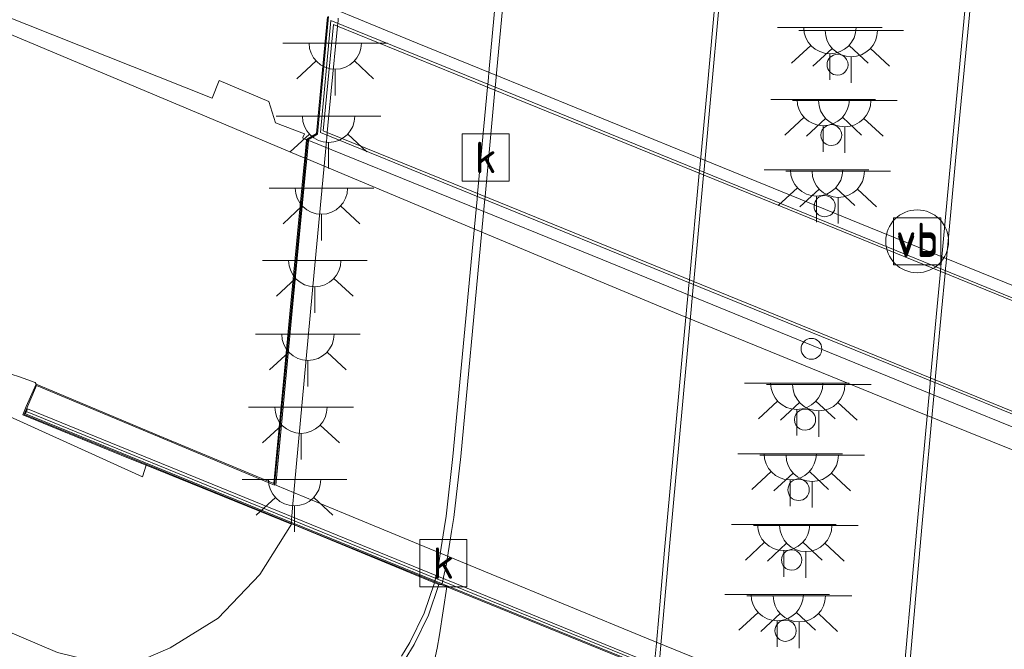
# Model space of a CAD drawing. Header units: metres. Extents: x 153919 to 160124, y 449312 to 452850.
# Tile 43 of 81: x 156020 to 156067, y 451822 to 451852. Entities that reach past the tile are written whole.
import ezdxf
from ezdxf.enums import TextEntityAlignment as Align

# ---------------------------------------------------------------- set-up
doc = ezdxf.new("R2010")
doc.units = ezdxf.units.M
for name, color, linetype, lineweight in [('B-WE-GR-GRAS-GV', 60, 'Continuous', 13), ('B-WE-GR-GROENVOORZIENING-GV', 80, 'Continuous', 18), ('B-WE-GW-TALUD_KRUIN-G', 90, 'Continuous', 18), ('B-WE-IE-MEUBILAIR_WEGMEUBILAIR-GV', 7, 'Continuous', 18), ('B-WE-IE-MEUBILAIR_WEGMEUBILAIR-S', 7, 'Continuous', 25), ('B-WE-IE-TERREINAFSCHEIDING_KUNSTMATIG_MUUR-G', 90, 'IE-TERREINAFSCHEIDING-KUNSTMATIG-DICHT', 18), ('B-WE-IE-TERREINAFSCHEIDING_KUNSTMATIG_MUUR-GV', 90, 'Continuous', 18), ('B-WE-KL-ET_LS_OV_LICHTPUNT-S', 190, 'Continuous', 25), ('B-WE-KW-KUNSTWERK-GV', 170, 'Continuous', 18), ('B-WE-KW-KUNSTWERK_PIJLER-GV', 170, 'Continuous', 18), ('B-WE-RI-GWA_KOLK-S', 30, 'Continuous', 25), ('B-WE-VH-VERHARDING_GESLOTEN-GV', 252, 'Continuous', 18), ('B-WE-VH-VERHARDING_OPEN-GV', 252, 'Continuous', 18), ('B-WE-VH-VERHARDING_SIERBESTRATING-GV', 252, 'Continuous', 18)]:
    doc.layers.add(name, color=color, linetype=linetype, lineweight=lineweight)
doc.styles.add('NLCS-ISO', font='NLCS-ISO.ttf')
doc.linetypes.add('IE-TERREINAFSCHEIDING-KUNSTMATIG-DICHT', pattern='A,8,-1,[82,NLCS.SHX,S=0.75,R=90,X=0,Y=0],-1', length=10)

# ---------------------------------------------------------------- blocks, each defined once
blk = doc.blocks.new('SIE-WEG_VERKEERSBORD-SO')
at = {"color": 0, "linetype": 'ByBlock', "lineweight": 18}
blk.add_lwpolyline([(-1.125, -1.125), (1.125, -1.125), (1.125, 1.125), (-1.125, 1.125)], close=True, dxfattribs=at)
at = {"color": 0, "linetype": 'ByBlock', "lineweight": 18, "style": 'NLCS-ISO'}
blk.add_text('vb', height=1.5, dxfattribs=at).set_placement((0, 0), align=Align.MIDDLE_CENTER)
blk = doc.blocks.new('SIE-WEG_PAAL_VERKEERSBORD-SO')
at = {"color": 0, "linetype": 'ByBlock', "lineweight": 18}
blk.add_circle((0, 0), 1.5, dxfattribs=at)
at = {"color": 0, "linetype": 'ByBlock', "lineweight": 18, "style": 'NLCS-ISO'}
blk.add_text('vb', height=1.5, dxfattribs=at).set_placement((0, 0.132), align=Align.MIDDLE_CENTER)
blk = doc.blocks.new('SRI-KOLK-SO')
at = {"color": 0, "linetype": 'ByBlock', "lineweight": 18}
blk.add_lwpolyline([(-1.125, -1.125), (1.125, -1.125), (1.125, 1.125), (-1.125, 1.125)], close=True, dxfattribs=at)
at = {"color": 0, "linetype": 'ByBlock', "lineweight": 18, "style": 'NLCS-ISO'}
blk.add_text('k', height=1.5, dxfattribs=at).set_placement((0, 0), align=Align.MIDDLE_CENTER)
blk = doc.blocks.new('SKL-ET_OV_LICHTPUNT-SO')
at = {"color": 0, "linetype": 'ByBlock', "lineweight": 18}
for points in [[(-1.25, 0), (-2.5, 0)], [(1.25, 0), (2.5, 0)], [(-0.915, -0.851), (-1.831, -1.703)], [(0.915, -0.851), (1.831, -1.703)], [(0, -1.25), (0, -2.5)]]:
    blk.add_lwpolyline(points, dxfattribs=at)
blk.add_lwpolyline([(0, 0), (1.25, 0, -1), (-1.25, 0)], format="xyb", close=True, dxfattribs=at)

msp = doc.modelspace()

# ---------------------------------------------------------------- linework, layer by layer
at = {"layer": 'B-WE-GR-GRAS-GV', "flags": 128}
for points in [[(156038.242, 451821.635), (156038.641, 451822.297), (156039.323, 451823.691), (156039.812, 451825.144), (156032.996, 451827.971), (156032.994, 451827.955), (156031.472, 451825.538), (156029.481, 451823.456), (156027.193, 451822.048), (156025.903, 451821.483)], [(156021.812, 451821.824), (156010.583, 451826.601)]]:
    msp.add_lwpolyline(points, dxfattribs=at)
at = {"layer": 'B-WE-GR-GROENVOORZIENING-GV', "flags": 128}
for points in [[(155946.33, 451855.86), (155958.315, 451850.361), (155969.949, 451844.964), (155982.749, 451839.231), (155996.962, 451832.8), (156010.583, 451826.601), (156021.812, 451821.824), (156024.019, 451821.284), (156025.903, 451821.483), (156027.193, 451822.048), (156029.481, 451823.456), (156031.472, 451825.538), (156032.994, 451827.955), (156026.041, 451830.759), (156025.875, 451830.216), (156019.165, 451833.244), (156015.957, 451834.648), (156007.95, 451837.88), (155997.551, 451842.355), (155987.456, 451846.512), (155975.689, 451851.244), (155965.343, 451855.971)], [(156017.764, 451852.83), (156029.197, 451848.299), (156029.537, 451849.142), (156031.903, 451848.146), (156032.223, 451847.127), (156033.605, 451846.586), (156033.533, 451846.413), (156033.521, 451846.385), (156033.703, 451846.311), (156033.704, 451846.322), (156034.186, 451846.612), (156034.708, 451852.175)], [(156019.165, 451833.244), (156025.875, 451830.216), (156026.041, 451830.759), (156025.114, 451831.138), (156020.15, 451833.167), (156020.321, 451833.565), (156020.784, 451834.643), (156020.744, 451834.713), (156019.995, 451834.992)]]:
    msp.add_lwpolyline(points, dxfattribs=at)
at = {"layer": 'B-WE-GW-TALUD_KRUIN-G', "flags": 128}
msp.add_lwpolyline([(156032.994, 451827.955), (156026.041, 451830.759), (156025.875, 451830.216), (156019.165, 451833.244), (156015.957, 451834.648), (156007.95, 451837.88), (155997.551, 451842.355), (155987.456, 451846.512), (155975.689, 451851.244), (155965.343, 451855.971)], dxfattribs=at)
at = {"layer": 'B-WE-IE-MEUBILAIR_WEGMEUBILAIR-GV', "flags": 128}
for points in [[(156043.468, 451860.872), (156042.429, 451849.699), (156042.373, 451849.092), (156042.347, 451848.822), (156041.874, 451843.738), (156041.849, 451843.469), (156041.65, 451841.328), (156040.697, 451831.186), (156040.368, 451828.338), (156040.275, 451827.742), (156040.084, 451826.525), (156039.984, 451825.885), (156039.908, 451825.554), (156039.903, 451825.532), (156039.825, 451825.193), (156039.812, 451825.144), (156040.015, 451825.06), (156040.173, 451825.051), (156040.246, 451825.392), (156040.25, 451825.414), (156040.387, 451826.055), (156040.41, 451826.203), (156040.438, 451826.379), (156040.629, 451827.595), (156040.736, 451828.274), (156041.077, 451831.177), (156042.011, 451841.268), (156042.204, 451843.325), (156042.229, 451843.593), (156042.705, 451848.677), (156042.73, 451848.946), (156042.798, 451849.672), (156043.838, 451860.869)], [(156053.823, 451859.699), (156052.835, 451848.715), (156052.486, 451844.971), (156052.462, 451844.711), (156051.988, 451839.622), (156051.963, 451839.357), (156051.63, 451835.782), (156050.807, 451826.702), (156050.528, 451823.534), (156050.416, 451822.264), (156050.331, 451821.304)], [(156050.539, 451821.203), (156050.626, 451822.178), (156050.739, 451823.447), (156051.03, 451826.705), (156051.853, 451835.739), (156052.177, 451839.27), (156052.202, 451839.534), (156052.669, 451844.627), (156052.693, 451844.887), (156053.049, 451848.76), (156054.053, 451859.76)], [(156065.455, 451855.685), (156064.564, 451846.405), (156064.01, 451840.37), (156064.003, 451840.287), (156063.978, 451840.022), (156063.793, 451838.004), (156063.51, 451834.933), (156063.486, 451834.672), (156062.862, 451827.91), (156062.058, 451818.836)], [(156062.297, 451818.739), (156063.097, 451827.798), (156063.711, 451834.58), (156063.735, 451834.841), (156064.032, 451838.121), (156064.2, 451839.931), (156064.225, 451840.197), (156064.233, 451840.279), (156064.796, 451846.334), (156065.692, 451855.589)]]:
    msp.add_lwpolyline(points, dxfattribs=at)
at = {"layer": 'B-WE-IE-TERREINAFSCHEIDING_KUNSTMATIG_MUUR-G', "flags": 128}
msp.add_lwpolyline([(156034.366, 451846.663), (156034.869, 451852.014), (156043.693, 451848.419), (156055.954, 451843.423), (156065.765, 451839.436), (156075.607, 451835.418), (156081.936, 451832.857), (156081.435, 451827.494), (156075.071, 451830.084), (156065.246, 451834.091), (156052.969, 451839.083), (156040.687, 451844.077)], close=True, dxfattribs=at)
msp.add_lwpolyline([(156093.124, 451803.64), (156080.077, 451809.007), (156068.41, 451813.755), (156056.13, 451818.744), (156043.878, 451823.733), (156032.222, 451828.475), (156020.366, 451833.322)], dxfattribs=at)
at = {"layer": 'B-WE-IE-TERREINAFSCHEIDING_KUNSTMATIG_MUUR-GV', "flags": 128}
msp.add_lwpolyline([(156093.199, 451803.745), (156020.381, 451833.451), (156020.282, 451833.221), (156032.175, 451828.359), (156043.831, 451823.617), (156056.083, 451818.628), (156068.363, 451813.639), (156080.03, 451808.891), (156093.115, 451803.509)], close=True, dxfattribs=at)
at = {"layer": 'B-WE-KW-KUNSTWERK-GV', "flags": 128}
for points in [[(156034.76, 451852.193), (156034.233, 451846.582), (156033.751, 451846.292), (156032.18, 451829.812), (156020.81, 451834.578), (156020.216, 451833.194), (156032.156, 451828.313), (156043.812, 451823.571), (156056.064, 451818.582), (156068.344, 451813.593), (156080.011, 451808.845), (156093.144, 451803.443), (156093.681, 451804.943), (156080.417, 451810.174), (156081.978, 451826.844), (156081.544, 451827.315), (156082.069, 451832.938), (156082.567, 451833.208), (156084.074, 451849.493), (156084.078, 451849.532), (156093.997, 451845.603), (156094.586, 451846.912), (156084.098, 451851.192), (156065.094, 451858.925)], [(156034.708, 451852.175), (156034.186, 451846.612), (156033.704, 451846.322), (156033.703, 451846.311), (156033.62, 451845.438), (156033.562, 451844.828), (156033.276, 451841.836), (156032.927, 451838.178), (156032.585, 451834.593), (156032.137, 451829.885), (156026.672, 451832.16), (156020.784, 451834.643), (156020.321, 451833.565), (156020.15, 451833.167), (156025.114, 451831.138), (156026.041, 451830.759), (156032.994, 451827.955), (156032.996, 451827.971), (156032.995, 451827.971), (156032.966, 451827.984), (156032.999, 451828.342), (156033.068, 451829.092), (156033.082, 451829.248), (156033.1, 451829.441), (156033.213, 451830.676), (156034.069, 451839.986), (156034.657, 451846.247), (156034.672, 451846.403), (156034.695, 451846.656), (156034.883, 451848.652), (156035.181, 451851.735), (156035.207, 451852.011), (156035.217, 451852.124)]]:
    msp.add_lwpolyline(points, dxfattribs=at)
msp.add_lwpolyline([(156075.125, 451830.198), (156065.294, 451834.207), (156053.016, 451839.203), (156040.736, 451844.201), (156034.695, 451846.656), (156034.505, 451846.733), (156034.987, 451851.814), (156035.181, 451851.735), (156043.642, 451848.296), (156055.914, 451843.308), (156065.712, 451839.315), (156075.536, 451835.315), (156081.793, 451832.776), (156081.339, 451827.676)], close=True, dxfattribs=at)
at = {"layer": 'B-WE-KW-KUNSTWERK_PIJLER-GV'}
for points in [[(156059.065, 451850.396, 0.999001), (156059.065, 451849.395)], [(156059.065, 451849.395, 1.000999), (156059.065, 451850.396)], [(156058.765, 451847.033, 1.001004), (156058.765, 451846.036)], [(156058.765, 451846.036, 0.998997), (156058.765, 451847.033)], [(156058.456, 451843.649, 0.98521), (156058.44, 451842.634)], [(156058.44, 451842.634, 0.999), (156058.456, 451843.649)], [(156057.816, 451836.822, 0.984), (156057.816, 451835.822)], [(156057.816, 451835.822, 1), (156057.816, 451836.822)], [(156057.514, 451833.444, 1.000994), (156057.514, 451832.437)], [(156057.514, 451832.437, 0.999007), (156057.514, 451833.444)], [(156057.202, 451830.099, 1), (156057.202, 451829.077)], [(156057.202, 451829.077, 1), (156057.202, 451830.099)], [(156056.875, 451826.724, 0.998975), (156056.875, 451825.749)], [(156056.875, 451825.749, 1.001026), (156056.875, 451826.724)], [(156056.581, 451823.364, 0.999013), (156056.581, 451822.351)], [(156056.581, 451822.351, 1.000988), (156056.581, 451823.364)]]:
    msp.add_lwpolyline(points, format="xyb", dxfattribs=at)
at = {"layer": 'B-WE-VH-VERHARDING_GESLOTEN-GV', "flags": 128}
for points in [[(156083.905, 451848.209), (156077.668, 451850.714), (156066.841, 451855.127), (156055.9, 451859.53), (156044.402, 451864.309), (156035.784, 451867.914), (156035.476, 451864.47), (156035.154, 451860.873), (156034.831, 451857.269), (156034.562, 451854.261), (156034.42, 451852.677), (156034.492, 451852.768), (156038.99, 451850.927), (156044.936, 451848.499), (156053.133, 451845.165), (156060.561, 451842.132), (156068.295, 451838.994), (156075.525, 451836.047), (156082.507, 451833.232), (156082.52, 451833.239), (156082.647, 451834.613), (156082.922, 451837.58), (156083.256, 451841.19), (156083.586, 451844.761)], [(156081.821, 451825.698), (156081.926, 451826.826), (156081.876, 451826.882), (156081.812, 451826.714), (156077.323, 451828.568), (156069.956, 451831.567), (156062.581, 451834.563), (156055.211, 451837.568), (156047.854, 451840.577), (156040.483, 451843.563), (156033.809, 451846.268), (156033.799, 451846.262), (156033.716, 451845.398), (156040.329, 451842.624), (156051.465, 451837.983), (156062.716, 451833.398), (156073.978, 451828.856)], [(156081.821, 451825.698), (156073.978, 451828.856), (156062.716, 451833.398), (156051.465, 451837.983), (156040.329, 451842.624), (156033.716, 451845.398), (156033.658, 451844.788), (156033.373, 451841.795), (156033.024, 451838.137), (156032.682, 451834.553), (156032.231, 451829.818), (156035.465, 451828.481), (156042.523, 451825.554), (156049.942, 451822.507), (156058.031, 451819.206), (156065.946, 451816.01), (156073.521, 451812.965), (156080.373, 451810.245), (156080.815, 451814.965), (156081.152, 451818.561), (156081.488, 451822.145), (156081.772, 451825.177)]]:
    msp.add_lwpolyline(points, close=True, dxfattribs=at)
for points in [[(156043.838, 451860.869), (156042.798, 451849.672), (156042.73, 451848.946), (156042.705, 451848.677), (156042.229, 451843.593), (156042.204, 451843.325), (156042.011, 451841.268), (156041.077, 451831.177), (156040.736, 451828.274), (156040.629, 451827.595), (156040.438, 451826.379), (156040.41, 451826.203), (156040.387, 451826.055), (156040.25, 451825.414), (156040.246, 451825.392), (156040.173, 451825.051)], [(156050.331, 451821.304), (156050.416, 451822.264), (156050.528, 451823.534), (156050.807, 451826.702), (156051.63, 451835.782), (156051.963, 451839.357), (156051.988, 451839.622), (156052.462, 451844.711), (156052.486, 451844.971), (156052.835, 451848.715), (156053.823, 451859.699)], [(155975.338, 451853.607), (155986.336, 451848.771), (155997.207, 451844.027), (156006.698, 451839.915), (156011.305, 451837.944), (156011.541, 451837.932), (156015.094, 451836.48), (156017.006, 451835.692), (156018.233, 451835.405), (156019.195, 451835.248), (156019.995, 451834.992), (156020.744, 451834.713), (156020.784, 451834.643), (156026.672, 451832.16), (156032.137, 451829.885), (156032.585, 451834.593), (156032.927, 451838.178), (156033.276, 451841.836), (156033.562, 451844.828), (156033.62, 451845.438), (156029.241, 451847.276), (156018.281, 451851.884), (156007.238, 451856.611)], [(156007.238, 451856.611), (156018.281, 451851.884), (156029.241, 451847.276), (156033.62, 451845.438), (156033.703, 451846.311), (156033.521, 451846.385), (156033.533, 451846.413), (156033.605, 451846.586), (156032.223, 451847.127), (156031.903, 451848.146), (156029.537, 451849.142), (156029.197, 451848.299), (156017.764, 451852.83)], [(156065.692, 451855.589), (156064.796, 451846.334), (156064.233, 451840.279), (156064.225, 451840.197), (156064.2, 451839.931), (156064.032, 451838.121), (156063.735, 451834.841), (156063.711, 451834.58), (156063.097, 451827.798), (156062.297, 451818.739)], [(156040.173, 451825.051), (156040.238, 451825.025), (156040.414, 451824.983), (156040.41, 451824.955), (156040.056, 451822.661), (156039.945, 451822.021), (156039.633, 451820.616), (156039.062, 451819.162), (156038.317, 451817.81), (156037.448, 451816.588), (156036.771, 451815.845), (156035.221, 451814.566), (156033.558, 451813.435), (156031.817, 451812.453), (156030.083, 451811.471), (156028.42, 451810.384), (156026.385, 451807.895)]]:
    msp.add_lwpolyline(points, dxfattribs=at)
at = {"layer": 'B-WE-VH-VERHARDING_OPEN-GV', "flags": 128}
for points in [[(156035.217, 451852.124), (156035.207, 451852.011), (156035.181, 451851.735), (156034.883, 451848.652), (156034.695, 451846.656), (156034.672, 451846.403), (156034.657, 451846.247), (156034.069, 451839.986), (156033.213, 451830.676), (156033.1, 451829.441), (156033.082, 451829.248), (156033.068, 451829.092), (156032.999, 451828.342), (156032.966, 451827.984), (156032.995, 451827.971), (156032.996, 451827.971), (156039.812, 451825.144), (156040.015, 451825.06), (156040.173, 451825.051), (156040.246, 451825.392), (156040.25, 451825.414), (156040.387, 451826.055), (156040.41, 451826.203), (156040.438, 451826.379), (156040.629, 451827.595), (156040.736, 451828.274), (156041.077, 451831.177), (156042.011, 451841.268), (156042.204, 451843.325), (156042.229, 451843.593), (156042.705, 451848.677), (156042.73, 451848.946), (156042.798, 451849.672), (156043.838, 451860.869)], [(156053.823, 451859.699), (156052.835, 451848.715), (156052.486, 451844.971), (156052.462, 451844.711), (156051.988, 451839.622), (156051.963, 451839.357), (156051.63, 451835.782), (156050.807, 451826.702), (156050.528, 451823.534), (156050.416, 451822.264), (156050.331, 451821.304)], [(156062.297, 451818.739), (156063.097, 451827.798), (156063.711, 451834.58), (156063.735, 451834.841), (156064.032, 451838.121), (156064.2, 451839.931), (156064.225, 451840.197), (156064.233, 451840.279), (156064.796, 451846.334), (156065.692, 451855.589)], [(156039.633, 451820.616), (156039.945, 451822.021), (156040.056, 451822.661), (156040.41, 451824.955), (156040.414, 451824.983), (156040.238, 451825.025), (156040.173, 451825.051), (156040.015, 451825.06), (156039.525, 451823.597), (156038.837, 451822.194), (156038.413, 451821.498)]]:
    msp.add_lwpolyline(points, dxfattribs=at)
at = {"layer": 'B-WE-VH-VERHARDING_OPEN-GV'}
for points in [[(156059.065, 451849.395, -0.999001), (156059.065, 451850.396)], [(156059.065, 451850.396, -1.000999), (156059.065, 451849.395)], [(156058.765, 451846.036, -1.001004), (156058.765, 451847.033)], [(156058.765, 451847.033, -0.998997), (156058.765, 451846.036)], [(156058.44, 451842.634, -0.98521), (156058.456, 451843.649)], [(156058.456, 451843.649, -0.999), (156058.44, 451842.634)], [(156057.816, 451835.822, -0.984), (156057.816, 451836.822)], [(156057.816, 451836.822, -1), (156057.816, 451835.822)], [(156057.514, 451832.437, -1.000994), (156057.514, 451833.444)], [(156057.514, 451833.444, -0.999007), (156057.514, 451832.437)], [(156057.202, 451829.077, -1), (156057.202, 451830.099)], [(156057.202, 451830.099, -1), (156057.202, 451829.077)], [(156056.875, 451825.749, -0.998975), (156056.875, 451826.724)], [(156056.875, 451826.724, -1.001026), (156056.875, 451825.749)], [(156056.581, 451822.351, -0.999013), (156056.581, 451823.364)], [(156056.581, 451823.364, -1.000988), (156056.581, 451822.351)]]:
    msp.add_lwpolyline(points, format="xyb", dxfattribs=at)
at = {"layer": 'B-WE-VH-VERHARDING_SIERBESTRATING-GV', "flags": 128}
msp.add_lwpolyline([(156038.413, 451821.498), (156038.837, 451822.194), (156039.525, 451823.597), (156040.015, 451825.06), (156039.812, 451825.144), (156039.323, 451823.691), (156038.641, 451822.297), (156038.242, 451821.635)], dxfattribs=at)

# ---------------------------------------------------------------- block references
at = {"layer": 'B-WE-IE-MEUBILAIR_WEGMEUBILAIR-S'}
for name in ['SIE-WEG_PAAL_VERKEERSBORD-SO', 'SIE-WEG_VERKEERSBORD-SO']:
    msp.add_blockref(name, (156062.869, 451841.46), dxfattribs=at)
at = {"layer": 'B-WE-KL-ET_LS_OV_LICHTPUNT-S'}
for p in [(156058.701, 451851.672), (156059.723, 451851.527), (156035.077, 451850.929), (156058.38, 451848.234), (156059.41, 451848.182), (156034.757, 451847.434), (156058.065, 451844.869), (156059.101, 451844.808), (156034.414, 451844.002), (156034.099, 451840.539), (156033.77, 451837.02), (156057.119, 451834.68), (156058.168, 451834.613), (156033.44, 451833.535), (156056.805, 451831.313), (156057.858, 451831.238), (156033.132, 451830.074), (156056.493, 451827.936), (156057.55, 451827.888), (156056.184, 451824.584), (156057.24, 451824.526)]:
    msp.add_blockref('SKL-ET_OV_LICHTPUNT-SO', p, dxfattribs=at)
at = {"layer": 'B-WE-RI-GWA_KOLK-S'}
for p in [(156042.262, 451845.465), (156040.242, 451826.087)]:
    msp.add_blockref('SRI-KOLK-SO', p, dxfattribs=at)

doc.saveas('drawing.dxf')
